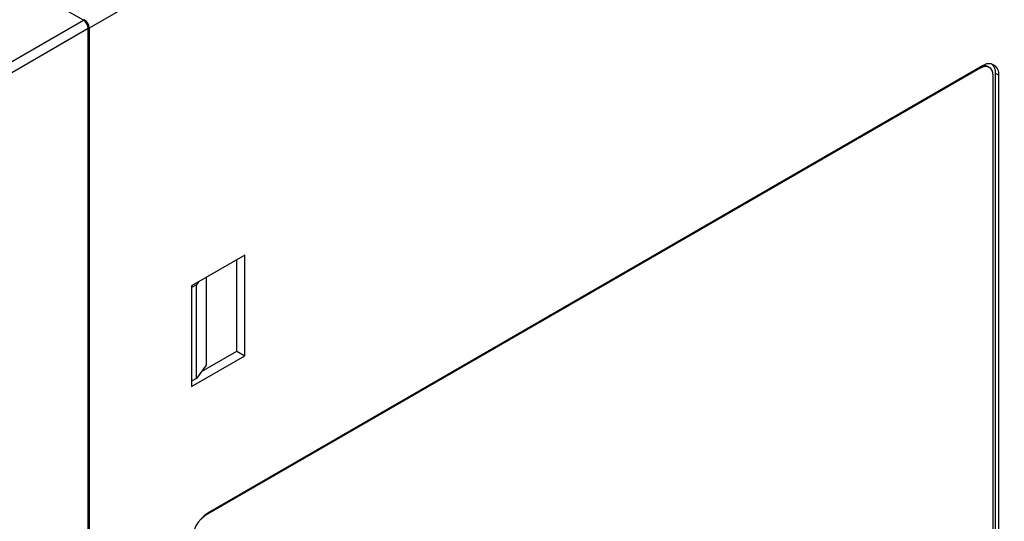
# Model space of a CAD drawing. Header units: millimetres. Extents: x 0 to 349, y 0 to 270.
# Tile 7 of 11: x 284 to 327, y 186 to 208. Entities that reach past the tile are written whole.
import ezdxf

# ---------------------------------------------------------------- set-up
doc = ezdxf.new("R2010")
doc.units = ezdxf.units.MM
doc.header["$LTSCALE"] = 1.25

msp = doc.modelspace()

# ---------------------------------------------------------------- linework, layer by layer
for p, q in [((331.47, 232.904), (287.236, 207.369)), ((286.989, 207.716), (264.785, 220.533)), ((276.736, 201.797), (286.989, 207.716)), ((287.201, 207.348), (276.948, 201.429)), ((287.201, 134.35), (287.201, 207.348)), ((287.236, 207.369), (287.236, 134.37)), ((326.268, 205.609), (292.327, 186.016)), ((326.233, 205.63), (292.428, 186.114)), ((326.374, 205.711), (292.433, 186.118)), ((326.233, 205.63), (326.268, 205.609)), ((326.668, 205.649), (326.633, 205.669)), ((326.94, 183.676), (326.94, 205.385)), ((327.082, 205.303), (326.94, 205.385)), ((326.834, 183.574), (326.834, 205.283)), ((327.082, 183.595), (327.082, 205.303)), ((294.06, 197.427), (291.726, 196.08)), ((293.706, 193.221), (293.706, 197.223)), ((294.06, 193.017), (294.06, 197.427)), ((292.032, 196.256), (291.938, 196.131)), ((292.363, 196.447), (292.363, 192.603)), ((291.938, 196.131), (291.726, 196.01)), ((291.726, 196.08), (291.726, 191.67)), ((291.938, 192.027), (291.938, 196.131)), ((291.726, 191.67), (294.06, 193.017)), ((292.161, 192.33), (293.706, 193.221)), ((293.706, 193.221), (294.06, 193.017)), ((292.363, 192.603), (291.938, 192.027)), ((291.938, 192.027), (291.726, 191.903)), ((292.327, 186.016), (292.126, 185.847)), ((292.304, 186.029), (292.327, 186.016))]:
    msp.add_line(p, q)
for centre, radius, start, end in [((286.74, 207.327), 0.461, 2.6055, 57.3945), ((287.064, 207.673), 0.0741, 122.348, 150.9309), ((286.776, 207.348), 0.461, 2.6055, 57.3945), ((287.202, 207.433), 0.073, 268.8486, 297.8667), ((326.65, 205.373), 0.437, 350.786, 129.2033), ((326.403, 205.427), 0.539, 355.4541, 42.7626), ((293.261, 184.823), 1.537, 122.6055, 177.3945)]:
    msp.add_arc(centre, radius, start, end)
msp.add_open_spline([(326.834, 205.283), (326.834, 205.643), (326.58, 205.789), (326.268, 205.609)], degree=3)
msp.add_open_spline([(326.626, 205.659), (326.616, 205.669), (326.568, 205.718), (326.427, 205.716), (326.298, 205.659), (326.233, 205.63)], degree=3, knots=[0, 0, 0, 0, 0.116332, 0.55055, 1, 1, 1, 1])

doc.saveas('drawing.dxf')
